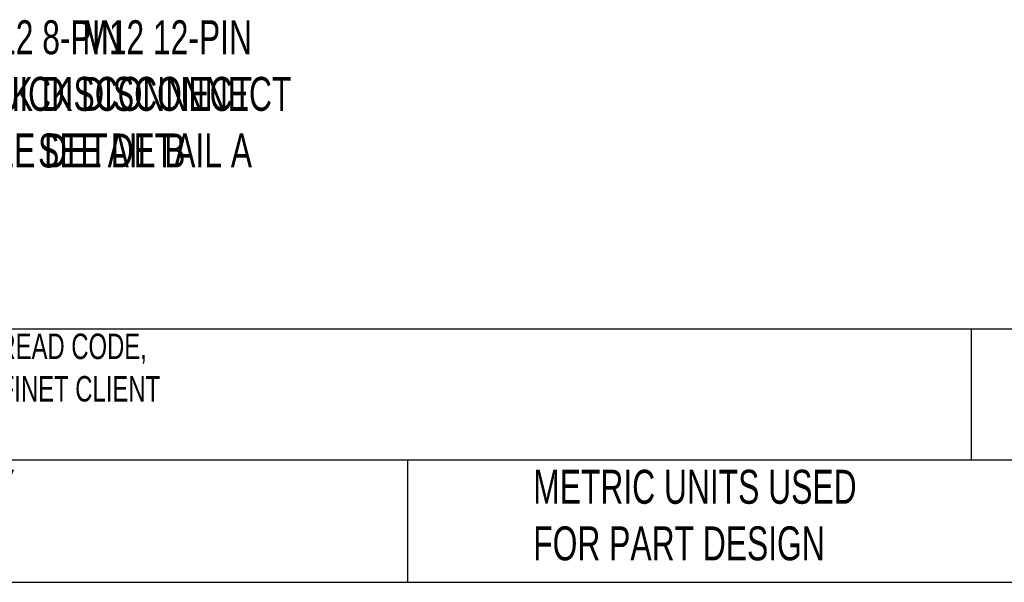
# Model space of a CAD drawing. Header units: millimetres. Extents: x 8 to 341, y 8 to 262.
# Tile 7 of 30: x 121 to 197, y 8 to 52. Entities that reach past the tile are written whole.
import ezdxf

# ---------------------------------------------------------------- set-up
doc = ezdxf.new("R2010")
doc.units = ezdxf.units.MM
doc.header["$LTSCALE"] = 1.25
doc.layers.add('DIMENSIONS', color=140, linetype='Continuous', lineweight=25)
doc.layers.add('TEXT', color=140, linetype='Continuous', lineweight=25)
doc.styles.add('SLDTEXTSTYLE0', font='TXT', dxfattribs={"width": 0.7})

msp = doc.modelspace()

# ---------------------------------------------------------------- linework, layer by layer
at = {"layer": 'TEXT'}
for p, q in [((341.312, 27.658), (7.937, 27.658)), ((194.699, 27.658), (194.699, 17.462)), ((341.312, 17.462), (7.937, 17.462)), ((150.808, 17.462), (150.808, 7.937)), ((7.937, 7.937), (341.312, 7.937))]:
    msp.add_line(p, q, dxfattribs=at)

# ---------------------------------------------------------------- texts
at = {"layer": 'DIMENSIONS', "char_height": 2.64583, "style": 'SLDTEXTSTYLE0'}
for s, insert, attachment_point in [('M12 12-PIN^JQUICK DISCONNECT^JSEE DETAIL A', (138.696, 51.73), 3), ('M12 8-PIN^JQUICK DISCONNECT^JSEE DETAIL B', (116.859, 51.73), 1)]:
    msp.add_mtext(s, dxfattribs=dict(at, insert=insert, attachment_point=attachment_point))
at = {"layer": 'TEXT', "attachment_point": 1, "style": 'SLDTEXTSTYLE0'}
for s, insert, char_height in [('DI-SORIC CS60 SERIES 2D VISION CAMERA, 50 -515MM OPERATING DISTANCE, LOCALIZATION, DETECTION, COUNTING, READ CODE, ^JAND MEASUREMENT, 736 X 480 RESOLUTION, WHITE AND RED LIGHT EMISSION, TCP/IP, FTP CLIENT, SFTP CLIENT, PROFINET CLIENT ^JAND ETHERNET/IP CLIENT, IP67.', (9.957, 27.318), 1.984375), ("PART DIMENSIONS MAY DIFFER SLIGHTLY ^JDUE TO MANUFACTURER'S VARIANCES", (68.899, 16.705), 2.64583), ('METRIC UNITS USED ^JFOR PART DESIGN', (160.598, 16.705), 2.64583)]:
    msp.add_mtext(s, dxfattribs=dict(at, insert=insert, char_height=char_height))

doc.saveas('drawing.dxf')
